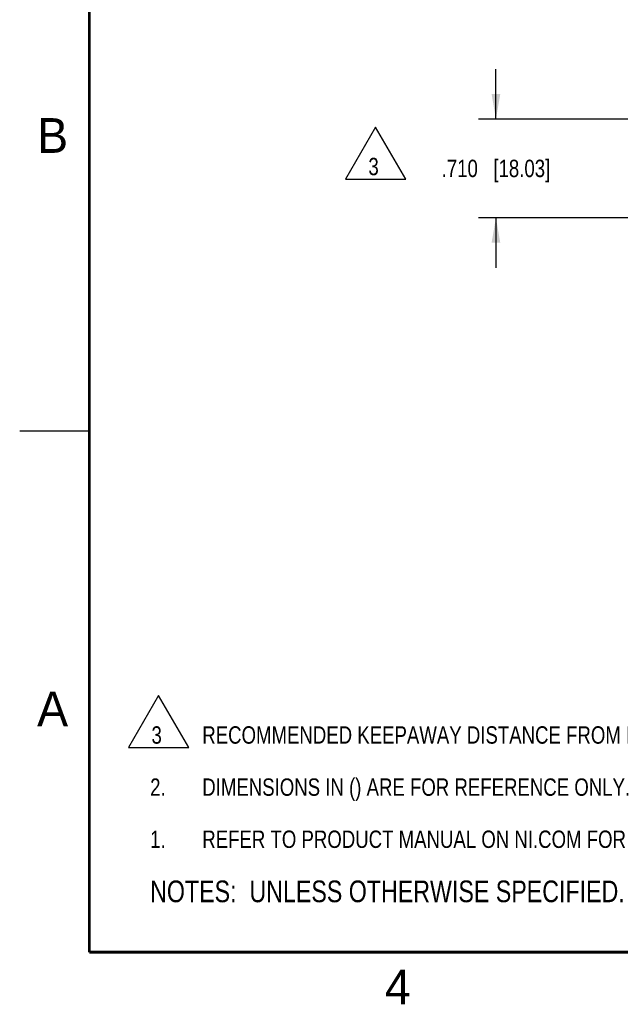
# Model space of a CAD drawing. Header units: inches. Extents: x 0 to 22, y 0 to 17.
# Tile 1 of 30: x 0 to 4.3, y 0.1 to 7.2. Entities that reach past the tile are written whole.
import ezdxf

# ---------------------------------------------------------------- set-up
doc = ezdxf.new("R2010")
doc.units = ezdxf.units.IN
doc.header["$LTSCALE"] = 1.21
doc.header["$MEASUREMENT"] = 0
doc.layers.get('0').update_dxf_attribs({"linetype": 'CONTINUOUS'})
doc.layers.add('DETAIL', color=7, linetype='CONTINUOUS')
doc.layers.add('DIMENSIONS', color=7, linetype='CONTINUOUS')
doc.styles.get("Standard").update_dxf_attribs({"font": 'txt', "width": 0.8})
doc.styles.add('TEXTSTYLE_2', font='txt')
doc.dimstyles.new('DIMSTYLE_1', dxfattribs={"dimtxt": 0.125, "dimasz": 0.18, "dimexe": 0.125, "dimexo": 0.0625, "dimgap": 0.0625, "dimtad": 0, "dimtih": 1, "dimtoh": 1, "dimzin": 4, "dimdsep": 46, "dimtxsty": 'STANDARD', "dimblk": '_FILLED', "dimblk1": '_FILLED', "dimblk2": '_FILLED', "dimcen": 0.09, "dimadec": 0, "dimazin": 0, "dimtp": 0.01, "dimtm": 0.01, "dimtfac": 1, "dimtofl": 0, "dimtmove": 0, "dimatfit": 3, "dimldrblk": '_FILLED', "dimfxl": 1, "dimtolj": 1, "dimtzin": 4, "dimarcsym": 0})
doc.dimstyles.new('DIMSTYLE_3', dxfattribs={"dimtxt": 0.125, "dimasz": 0.18, "dimexe": 0.125, "dimexo": 0.0625, "dimgap": 0.03125, "dimtad": 0, "dimtih": 1, "dimtoh": 1, "dimzin": 4, "dimdsep": 46, "dimtxsty": 'STANDARD', "dimblk": '_FILLED', "dimblk1": '_FILLED', "dimblk2": '_FILLED', "dimcen": 0.09, "dimadec": 0, "dimazin": 0, "dimtp": 0.001, "dimtm": 0.001, "dimtfac": 1, "dimtofl": 0, "dimtmove": 0, "dimatfit": 3, "dimldrblk": '_FILLED', "dimfxl": 1, "dimtolj": 1, "dimtzin": 4, "dimarcsym": 0})

# ---------------------------------------------------------------- blocks, each defined once
blk = doc.blocks.new('CUSTOM_NOTE_BL0', base_point=(3.6251, 1.3124))
at = {"color": 2, "linetype": 'CONTINUOUS', "width": 0.8}
for s, p in [('1.', (0.9376, 1.2498)), ('REFER TO PRODUCT MANUAL ON NI.COM FOR MORE DETAILS', (1.3125, 1.25))]:
    blk.add_text(s, height=0.125, dxfattribs=at).set_placement(p)
blk = doc.blocks.new('_FILLED')
at = {"color": 0, "linetype": 'BYBLOCK'}
blk.add_solid([(0, 0), (-1, 0.174), (-1, -0.174)], dxfattribs=at)
blk = doc.blocks.new('*D0')
at = {"layer": 'DIMENSIONS', "color": 2, "linetype": 'CONTINUOUS'}
for p, q in [((3.4237, 6.4933), (3.4237, 6.8533)), ((6.3465, 6.4933), (3.2987, 6.4933)), ((6.8269, 5.7833), (3.2987, 5.7833)), ((3.4237, 5.7833), (3.4237, 5.4233))]:
    blk.add_line(p, q, dxfattribs=at)
at = {"layer": 'DIMENSIONS', "color": 2, "linetype": 'CONTINUOUS', "xscale": 0.18, "yscale": 0.18, "zscale": 0.18}
for p, rotation in [((3.4237, 6.4933), 270), ((3.4237, 5.7833), 90)]:
    blk.add_blockref('_FILLED', p, dxfattribs=dict(at, rotation=rotation))
at = {"layer": 'DIMENSIONS', "color": 2, "linetype": 'CONTINUOUS', "insert": (3.4237, 6.2008), "char_height": 0.125, "width": 1.225, "attachment_point": 2, "line_spacing_factor": 0.9}
blk.add_mtext('.710{\\Ftxt.shx;\\W1.000000;\\H0.125000; }[18.03]', dxfattribs=at)
blk = doc.blocks.new('*D6')
at = {"layer": 'DIMENSIONS', "color": 2, "linetype": 'CONTINUOUS'}
blk.add_line((6.4507, 5.1527), (5.7215, 5.1527), dxfattribs=at)
at = {"layer": 'DIMENSIONS', "color": 2, "linetype": 'CONTINUOUS', "insert": (5.659, 5.2152), "char_height": 0.125, "width": 1.525, "attachment_point": 3, "line_spacing_factor": 0.9}
blk.add_mtext('4X .631{\\Ftxt.shx;\\W1.000000;\\H0.125000; }[16.02]', dxfattribs=at)
blk = doc.blocks.new('*D10')
at = {"layer": 'DIMENSIONS', "color": 2, "linetype": 'CONTINUOUS'}
blk.add_line((6.4033, 5.3407), (5.7215, 5.3407), dxfattribs=at)
at = {"layer": 'DIMENSIONS', "color": 2, "linetype": 'CONTINUOUS', "insert": (5.659, 5.4032), "char_height": 0.125, "width": 1.525, "attachment_point": 3, "line_spacing_factor": 0.9}
blk.add_mtext('4X .443{\\Ftxt.shx;\\W1.000000;\\H0.125000; }[11.24]', dxfattribs=at)
blk = doc.blocks.new('NOTES_HEADER_BL1', base_point=(3.1215, 0.9375))
at = {"layer": 'DETAIL', "color": 2, "linetype": 'CONTINUOUS', "width": 0.8}
blk.add_text('NOTES:  UNLESS OTHERWISE SPECIFIED.', height=0.156, dxfattribs=at).set_placement((0.9375, 0.8595))
blk = doc.blocks.new('DIMS_REF_BL2', base_point=(3.1251, 1.6874))
at = {"layer": 'DETAIL', "color": 2, "linetype": 'CONTINUOUS', "width": 0.8}
for s, p in [('2.', (0.9376, 1.6248)), ('DIMENSIONS IN () ARE FOR REFERENCE ONLY.', (1.3125, 1.625))]:
    blk.add_text(s, height=0.125, dxfattribs=at).set_placement(p)
blk = doc.blocks.new('CUSTOM_NOTE_BL3', base_point=(3.1976, 2.1588))
at = {"layer": 'DETAIL', "color": 2, "linetype": 'CONTINUOUS'}
for p, q in [((0.999, 2.3461), (0.7827, 1.9715)), ((1.2153, 1.9715), (0.999, 2.3461)), ((0.7827, 1.9715), (1.2153, 1.9715))]:
    blk.add_line(p, q, dxfattribs=at)
at = {"layer": 'DETAIL', "color": 2, "linetype": 'CONTINUOUS', "width": 0.8}
for s, p in [('3', (0.9473, 1.9998)), ('RECOMMENDED KEEPAWAY DISTANCE FROM MODULES.', (1.3125, 2))]:
    blk.add_text(s, height=0.125, dxfattribs=at).set_placement(p)
blk = doc.blocks.new('FLAG_TRIANGLE_BL4', base_point=(2.5585, 6.2485))
at = {"layer": 'DETAIL', "color": 2, "linetype": 'CONTINUOUS'}
for p, q in [((2.5585, 6.4358), (2.3422, 6.0612)), ((2.7748, 6.0612), (2.5585, 6.4358)), ((2.3422, 6.0612), (2.7748, 6.0612))]:
    blk.add_line(p, q, dxfattribs=at)
at = {"layer": 'DETAIL', "color": 2, "linetype": 'CONTINUOUS', "width": 0.8}
blk.add_text('3', height=0.125, dxfattribs=at).set_placement((2.5069, 6.0895))

msp = doc.modelspace()

# ---------------------------------------------------------------- linework, layer by layer
at = {"color": 2, "linetype": 'CONTINUOUS'}
msp.add_line((0, 4.25), (0.5, 4.25), dxfattribs=at)
at = {"color": 7, "linetype": 'CONTINUOUS', "const_width": 0.02}
for points in [[(0.5, 16.5), (0.5, 0.5)], [(0.5, 0.5), (21.5, 0.5)]]:
    msp.add_lwpolyline(points, dxfattribs=at)

# ---------------------------------------------------------------- block references
at = {"color": 2, "linetype": 'CONTINUOUS'}
msp.add_blockref('CUSTOM_NOTE_BL0', (3.6251, 1.3124), dxfattribs=at)
at = {"layer": 'DETAIL', "color": 2, "linetype": 'CONTINUOUS'}
for name, p in [('FLAG_TRIANGLE_BL4', (2.5585, 6.2485)), ('CUSTOM_NOTE_BL3', (3.1976, 2.1588)), ('DIMS_REF_BL2', (3.1251, 1.6874)), ('NOTES_HEADER_BL1', (3.1215, 0.9375))]:
    msp.add_blockref(name, p, dxfattribs=at)

# ---------------------------------------------------------------- texts
at = {"color": 2, "linetype": 'CONTINUOUS', "char_height": 0.25, "width": 0.25, "attachment_point": 1, "line_spacing_factor": 0.9, "style": 'TEXTSTYLE_2'}
for s, insert in [('B', (0.125, 6.5)), ('A', (0.125, 2.375)), ('4', (2.625, 0.375))]:
    msp.add_mtext(s, dxfattribs=dict(at, insert=insert))

# ---------------------------------------------------------------- dimensions: what is measured, and where the dimension line sits
at = {"layer": 'DIMENSIONS', "color": 2, "linetype": 'CONTINUOUS'}
dim = msp.add_linear_dim(base=(3.4237, 5.7833), p1=(6.409, 6.4933), p2=(6.8894, 5.7833), angle=270, dimstyle='DIMSTYLE_1', dxfattribs=at)
dim.commit()
dim.dimension.update_dxf_attribs({"geometry": '*D0', "text_midpoint": (3.4237, 6.1383), "dimtype": 160})
for feature_location, offset, origin, picture, middle in [((6.4507, 5.1527), (-0.7293, 0), (6.4931, 5.7833), '*D6', (4.8965, 5.1527)), ((6.4033, 5.3407), (-0.6818, 0), (6.4658, 5.7833), '*D10', (4.8965, 5.3407))]:
    dim = msp.add_ordinate_dim(feature_location=feature_location, offset=offset, dtype=0, origin=origin, text='4X <>', dimstyle='DIMSTYLE_3', dxfattribs=at)
    dim.commit()
    dim.dimension.update_dxf_attribs({"geometry": picture, "text_midpoint": middle})

doc.saveas('drawing.dxf')
